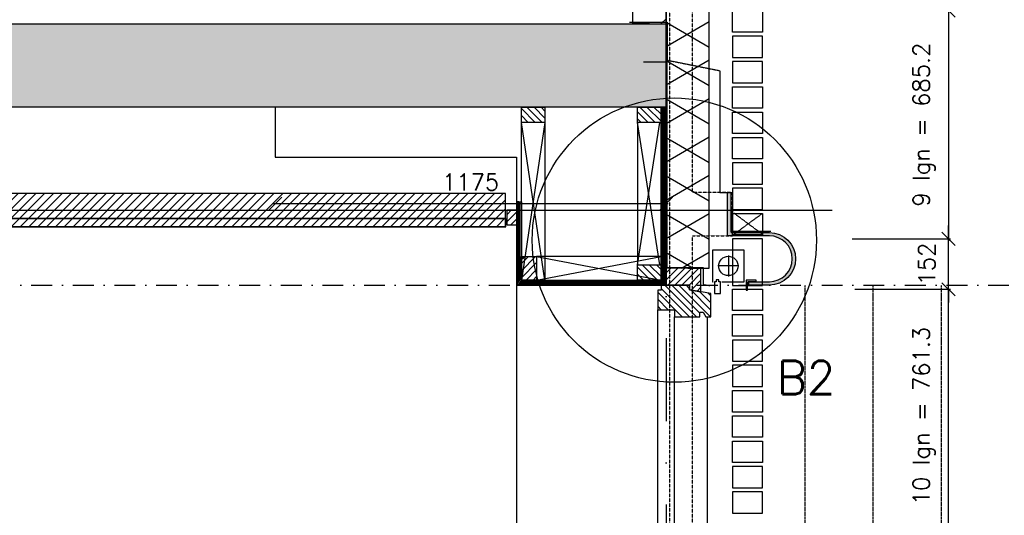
# Model space of a CAD drawing. Extents: x 0 to 297174, y -27731 to 163980.
# Tile 59 of 152: x 167243 to 170204, y 94279 to 95769. Entities that reach past the tile are written whole.
import ezdxf

# ---------------------------------------------------------------- set-up
doc = ezdxf.new("R2010")
doc.units = 0
doc.header["$LTSCALE"] = 5
doc.header["$MEASUREMENT"] = 0
doc.header["$PDMODE"] = 3
doc.header["$PDSIZE"] = 0.1
for name, pattern in [('DASHDOT', [1, 0.5, -0.25, 0, -0.25]), ('DD1', [2.66667, 1.66667, -0.5, 0, -0.5]), ('HIDDEN', [0.375, 0.25, -0.125]), ('HIDDEN2', [0.1875, 0.125, -0.0625]), ('HIDDENX2', [0.75, 0.5, -0.25])]:
    doc.linetypes.add(name, pattern=pattern)
doc.layers.get('0').update_dxf_attribs({"linetype": 'CONTINUOUS'})
doc.layers.get('DEFPOINTS').update_dxf_attribs({"linetype": 'CONTINUOUS'})
for name, color, linetype in [('25', 7, 'CONTINUOUS'), ('_DETAILNUMMERS', 4, 'CONTINUOUS'), ('_DETAILNUMMERSTEKST', 4, 'CONTINUOUS'), ('_WANDTEGELS', 1, 'HIDDENX2'), ('A--01A1_ACEER', 1, 'CONTINUOUS'), ('A--A21--_F-23-', 9, 'CONTINUOUS'), ('A--A22--_F123-', 9, 'CONTINUOUS'), ('A--A23--_F--3-', 9, 'CONTINUOUS'), ('A--A25--_F--3-', 9, 'CONTINUOUS'), ('A--A30--_F--3-', 9, 'CONTINUOUS'), ('A--A35--_F--3-', 9, 'CONTINUOUS'), ('A--L-1A-_ACEER', 1, 'CONTINUOUS'), ('A--L13DC4_VLOEREN', 4, 'HIDDEN'), ('A--L21--', 3, 'CONTINUOUS'), ('A--L21--_F--3-', 7, 'CONTINUOUS'), ('A--L21--_F-23-', 4, 'CONTINUOUS'), ('A--L21D1_BUITENWAND', 1, 'CONTINUOUS'), ('A--L21D4_BUITENWAND', 4, 'CONTINUOUS'), ('A--L21DC1_BUITENWAND', 1, 'HIDDEN'), ('A--L22--', 3, 'CONTINUOUS'), ('A--L22--_F--3-', 7, 'CONTINUOUS'), ('A--L25--', 7, 'CONTINUOUS'), ('A--L25--_F-23-', 7, 'CONTINUOUS'), ('A--L28--', 7, 'CONTINUOUS'), ('A--L28--_F--3-', 1, 'CONTINUOUS'), ('A--L28D1_KONSTRUKTIES', 1, 'CONTINUOUS'), ('A--L28DC1_KONSTRUKTIES', 1, 'HIDDEN2'), ('A--L30--', 7, 'CONTINUOUS'), ('A--L30--_F123-', 7, 'CONTINUOUS'), ('A--L31--', 2, 'CONTINUOUS'), ('A--L31--_F--3-', 7, 'CONTINUOUS'), ('A--L31A1_BUITENKOZIJN', 1, 'CONTINUOUS'), ('A--L31D1_BUITENKOZIJN', 1, 'CONTINUOUS'), ('A--L35-D2-_PLAFONDS', 2, 'CONTINUOUS'), ('A--L35-D4-_PLAFONDS', 4, 'CONTINUOUS'), ('A--L35D1_PLAFONDS', 1, 'CONTINUOUS'), ('A--M$1A-_F123-', 1, 'CONTINUOUS'), ('A--T$1A-_F123_20', 1, 'CONTINUOUS'), ('AL21-D3-_BUITENWAND', 3, 'CONTINUOUS'), ('STRAMIEN', 8, 'DD1'), ('X--LR---_CP', 7, 'CONTINUOUS')]:
    doc.layers.add(name, color=color, linetype=linetype)
doc.styles.add('HIEMSTRA', font='romans.shx')
doc.dimstyles.get("Standard").update_dxf_attribs({"dimscale": 50, "dimtxt": 2.5, "dimasz": 2, "dimexe": 0.3, "dimexo": 0.3, "dimgap": 2, "dimtad": 1, "dimdec": 0, "dimzin": 0, "dimdsep": 46, "dimtxsty": 'HIEMSTRA', "dimblk1": 'OBLIQUE', "dimblk2": 'OBLIQUE', "dimsah": 1, "dimcen": 0.09, "dimdle": 0.3, "dimclrd": 1, "dimclre": 1, "dimclrt": 2, "dimadec": 0, "dimazin": 0, "dimtfac": 1, "dimtdec": 4, "dimtix": 1, "dimtmove": 2, "dimatfit": 3, "dimldrblk": 'OBLIQUE', "dimfxl": 0, "dimtvp": 625, "dimtolj": 1, "dimtzin": 0, "dimarcsym": 0})
pattern_1 = [(45, (0, 0), (-10.6066, 10.6066), [])]

# ---------------------------------------------------------------- blocks, each defined once
blk = doc.blocks.new('_OBLIQUE')
at = {"color": 0, "linetype": 'ByBlock'}
blk.add_line((-0.5, -0.5), (0.5, 0.5), dxfattribs=at)
blk = doc.blocks.new('*D190')
at = {"layer": 'A--M$1A-_F123-', "color": 1, "lineweight": -2, "ltscale": 10}
blk.add_line((169192.3, 95215.6), (168005.3, 95215.6), dxfattribs=at)
at = {"layer": 'DEFPOINTS', "color": 0, "ltscale": 10}
for p in [(168011.3, 95215.6), (168011.3, 95215.6), (169186.3, 95215.6)]:
    blk.add_point(p, dxfattribs=at)
at = {"layer": 'A--M$1A-_F123-', "color": 1, "lineweight": -2, "ltscale": 10, "xscale": 40, "yscale": 40, "zscale": 40, "rotation": 180}
blk.add_blockref('_OBLIQUE', (168011.3, 95215.6), dxfattribs=at)
at = {"layer": 'A--M$1A-_F123-', "color": 1, "lineweight": -2, "ltscale": 10, "xscale": 40, "yscale": 40, "zscale": 40}
blk.add_blockref('_OBLIQUE', (169186.3, 95215.6), dxfattribs=at)
at = {"layer": 'A--M$1A-_F123-', "color": 2, "ltscale": 10, "insert": (168598.8, 95280.6), "char_height": 50, "attachment_point": 5, "style": 'HIEMSTRA'}
blk.add_mtext('\\A1;1175', dxfattribs=at)
blk = doc.blocks.new('Q020259-')
at = {"layer": 'A--A25--_F--3-'}
h = blk.add_hatch(dxfattribs=at)
h.set_pattern_fill('ALFALINE', color=256, scale=15, style=0, pattern_type=2)
h.set_pattern_definition(pattern_1)
h.paths.add_polyline_path([(0, 0), (0, 46), (28, 46), (28, 0)])
at = {"layer": 'A--L25--_F-23-', "color": 2, "linetype": 'Continuous'}
blk.add_lwpolyline([(0, 0), (0, 46), (28, 46), (28, 0)], close=True, dxfattribs=at)
at = {"layer": 'X--LR---_CP'}
for p in [(0, 0), (0, 0), (28, 0)]:
    blk.add_point(p, dxfattribs=at)
blk = doc.blocks.new('*U1640')
at = {"layer": 'A--A22--_F123-', "linetype": 'Continuous'}
h = blk.add_hatch(dxfattribs=at)
h.set_pattern_fill('ALFALINE', color=256, scale=300, style=0)
h.set_pattern_definition([(45, (-169136.33, -95755.9), (-212.13203, 212.13203), [])])
h.paths.add_polyline_path([(0, 0), (-50, 0), (-50, 871.9), (0, 871.9), (50, 871.9), (50, 0)])
at = {"layer": 'A--L22--_F--3-', "color": 4, "linetype": 'Continuous'}
for points in [[(0, 0), (-50, 0), (-50, 871.9), (0, 871.9)], [(0, 0), (50, 0), (50, 871.9), (0, 871.9)]]:
    blk.add_lwpolyline(points, dxfattribs=at)
blk = doc.blocks.new('*D548')
at = {"layer": 'A--M$1A-_F123-', "color": 1, "lineweight": -2, "ltscale": 10}
for p, q in [((169753.6, 94958.2), (170041.5, 94958.2)), ((170035.5, 94190.9), (170035.5, 94964.2)), ((169788.3, 94196.9), (170041.5, 94196.9))]:
    blk.add_line(p, q, dxfattribs=at)
at = {"layer": 'DEFPOINTS', "color": 0, "ltscale": 10}
for p in [(169747.6, 94958.2), (170035.5, 94958.2), (169782.3, 94196.9)]:
    blk.add_point(p, dxfattribs=at)
at = {"layer": 'A--M$1A-_F123-', "color": 1, "lineweight": -2, "ltscale": 10, "xscale": 40, "yscale": 40, "zscale": 40}
for p, rotation in [((170035.5, 94958.2), 90), ((170035.5, 94196.9), 270)]:
    blk.add_blockref('_OBLIQUE', p, dxfattribs=dict(at, rotation=rotation))
at = {"layer": 'A--M$1A-_F123-', "color": 2, "ltscale": 10, "insert": (169962.2, 94577.5), "char_height": 50, "attachment_point": 5, "rotation": 90, "style": 'HIEMSTRA'}
blk.add_mtext('\\A1;10 lgn = 761.3', dxfattribs=at)
blk = doc.blocks.new('*D549')
at = {"layer": 'A--M$1A-_F123-', "color": 1, "lineweight": -2, "ltscale": 10}
for p, q in [((170035.5, 95110.4), (170035.5, 95150.4)), ((169745.8, 95110.4), (170041.5, 95110.4)), ((170035.5, 94958.2), (170035.5, 95110.4)), ((169753.6, 94958.2), (170041.5, 94958.2)), ((170035.5, 94958.2), (170035.5, 94918.2))]:
    blk.add_line(p, q, dxfattribs=at)
at = {"layer": 'DEFPOINTS', "color": 0, "ltscale": 10}
for p in [(169739.8, 95110.4), (170035.5, 95110.4), (169747.6, 94958.2)]:
    blk.add_point(p, dxfattribs=at)
at = {"layer": 'A--M$1A-_F123-', "color": 1, "lineweight": -2, "ltscale": 10, "xscale": 40, "yscale": 40, "zscale": 40}
for p, rotation in [((170035.5, 95110.4), 270), ((170035.5, 94958.2), 90)]:
    blk.add_blockref('_OBLIQUE', p, dxfattribs=dict(at, rotation=rotation))
at = {"layer": 'A--M$1A-_F123-', "color": 2, "ltscale": 10, "insert": (169970.5, 95034.3), "char_height": 50, "attachment_point": 5, "rotation": 90, "style": 'HIEMSTRA'}
blk.add_mtext('\\A1;152', dxfattribs=at)
blk = doc.blocks.new('*D550')
at = {"layer": 'A--M$1A-_F123-', "color": 1, "lineweight": -2, "ltscale": 10}
for p, q in [((169788.3, 95795.9), (170041.5, 95795.9)), ((170035.5, 95801.9), (170035.5, 95104.4)), ((169753.6, 95110.4), (170041.5, 95110.4))]:
    blk.add_line(p, q, dxfattribs=at)
at = {"layer": 'DEFPOINTS', "color": 0, "ltscale": 10}
for p in [(169782.3, 95795.9, 0), (169747.6, 95110.4), (170035.5, 95110.4)]:
    blk.add_point(p, dxfattribs=at)
at = {"layer": 'A--M$1A-_F123-', "color": 1, "lineweight": -2, "ltscale": 10, "xscale": 40, "yscale": 40, "zscale": 40}
for p, rotation in [((170035.5, 95795.9), 90), ((170035.5, 95110.4), 270)]:
    blk.add_blockref('_OBLIQUE', p, dxfattribs=dict(at, rotation=rotation))
at = {"layer": 'A--M$1A-_F123-', "color": 2, "ltscale": 10, "insert": (169962.2, 95453.2), "char_height": 50, "attachment_point": 5, "rotation": 90, "style": 'HIEMSTRA'}
blk.add_mtext('\\A1;9 lgn = 685.2', dxfattribs=at)
blk = doc.blocks.new('*U1614')
at = {"layer": 'A--A21--_F-23-', "linetype": 'Continuous'}
h = blk.add_hatch(dxfattribs=at)
h.set_pattern_fill('ALFAISO', color=256, scale=100, angle=90, style=0)
h.set_pattern_definition([(150, (50, -3e-15), (-50, -86.6025), []), (210, (50, -3e-15), (50, -86.6025), [])])
h.paths.add_polyline_path([(0, 0), (-65, 0), (-65, 1470.7), (0, 1470.7), (65, 1470.7), (65, 0)])
at = {"layer": 'A--L21--_F--3-', "color": 3, "linetype": 'Continuous'}
for points in [[(0, 0), (-65, 0), (-65, 1470.7), (0, 1470.7)], [(0, 0), (65, 0), (65, 1470.7), (0, 1470.7)]]:
    blk.add_lwpolyline(points, dxfattribs=at)
blk = doc.blocks.new('KOZIJN_VB')
at = {"layer": 'A--A35--_F--3-'}
h = blk.add_hatch(dxfattribs=at)
h.set_pattern_fill('ALFALINE', color=256, scale=15, angle=90, style=0, pattern_type=2)
h.set_pattern_definition([(135, (571.291, -567.298), (-10.6066, -10.6066), [])])
h.paths.add_polyline_path([(-105, 50.9), (0, 50.9), (0, 0), (-71, 0), (-71, -14), (-105, -20.1)])
h = blk.add_hatch(dxfattribs=at)
h.set_pattern_fill('ALFALINE', color=256, scale=15, style=0, pattern_type=2)
h.set_pattern_definition([(45, (571.291, -567.298), (-10.6066, 10.6066), [])])
h.paths.add_polyline_path([(-135, -25.5), (-71, -14), (-71, 0), (15, 0), (15, -15), (25, -15), (25, -74), (-26, -74), (-26, -95), (-102, -95), (-102, -81), (-112, -81), (-120, -95), (-135, -95)])
at = {"layer": 'A--L31--_F--3-', "color": 2, "linetype": 'Continuous'}
for points in [[(-105, 50.9), (0, 50.9), (0, 0), (-71, 0), (-71, -14), (-105, -20.1), (-105, 50.9)], [(-135, -25.5), (-71, -14), (-71, 0), (15, 0), (15, -15), (25, -15), (25, -74), (-26, -74), (-26, -95), (-102, -95), (-102, -95), (-102, -81), (-112, -81), (-120, -95), (-135, -95)]]:
    blk.add_lwpolyline(points, close=True, dxfattribs=at)
at = {"layer": 'X--LR---_CP', "color": 1}
blk.add_point((0, 0), dxfattribs=at)
blk = doc.blocks.new('*U1586')
at = {"layer": 'A--A30--_F--3-', "linetype": 'Continuous'}
h = blk.add_hatch(dxfattribs=at)
h.set_pattern_fill('ALFALINE', color=256, scale=4, angle=405, style=0)
h.set_pattern_definition([(90, (0, 0), (-4, 5e-09), [])])
h.paths.add_polyline_path([(0, 0), (7.5, 0), (7.5, -235.6), (0, -243.1), (-7.5, -250.6), (-7.5, 0)])
at = {"layer": 'A--L30--_F123-', "color": 1, "linetype": 'Continuous'}
for points in [[(0, 0), (-7.5, 0), (-7.5, -250.6), (-7.5, -250.6)], [(0, 0), (7.5, 0), (7.5, -235.6), (7.5, -235.6)]]:
    blk.add_lwpolyline(points, dxfattribs=at)
blk = doc.blocks.new('*U1585')
at = {"layer": 'A--A30--_F--3-', "linetype": 'Continuous'}
h = blk.add_hatch(dxfattribs=at)
h.set_pattern_fill('ALFALINE', color=256, scale=4, angle=494.9991, style=0)
h.set_pattern_definition([(179.9991, (0, 0), (-6e-05, -4), [])])
h.paths.add_polyline_path([(0, 0), (-7.5, -7.5), (442.5, -7.5), (442.5, 0), (442.5, 7.5), (7.5, 7.5)])
at = {"layer": 'A--L30--_F123-', "color": 1, "linetype": 'Continuous'}
for points in [[(7.5, 7.5), (7.5, 7.5), (442.5, 7.5), (442.5, 0)], [(-7.5, -7.5), (-7.5, -7.5), (442.5, -7.5), (442.5, 0)]]:
    blk.add_lwpolyline(points, dxfattribs=at)
blk = doc.blocks.new('Q020279-')
at = {"layer": 'A--A25--_F--3-'}
h = blk.add_hatch(dxfattribs=at)
h.set_pattern_fill('ALFALINE', color=256, scale=15, style=0, pattern_type=2)
h.set_pattern_definition(pattern_1)
h.paths.add_polyline_path([(0, 0), (0, 71), (46, 71), (46, 0)])
at = {"layer": 'A--L25--_F-23-', "color": 2, "linetype": 'Continuous'}
blk.add_lwpolyline([(0, 0), (0, 71), (46, 71), (46, 0)], close=True, dxfattribs=at)
at = {"layer": 'X--LR---_CP'}
for p in [(0, 0), (0, 0), (46, 0)]:
    blk.add_point(p, dxfattribs=at)
blk = doc.blocks.new('*U1584')
at = {"layer": 'A--A30--_F--3-', "linetype": 'Continuous'}
h = blk.add_hatch(dxfattribs=at)
h.set_pattern_fill('ALFALINE', color=256, scale=4, angle=225, style=0)
h.set_pattern_definition([(270, (0, 0), (4, -9e-16), [])])
h.paths.add_polyline_path([(0, 0), (-7.5, 0), (-7.5, 520), (0, 520), (7.5, 520), (7.5, 0)])
at = {"layer": 'A--L30--_F123-', "color": 1, "linetype": 'Continuous'}
for points in [[(0, 0), (-7.5, 0), (-7.5, 520), (0, 520)], [(0, 0), (7.5, 0), (7.5, 520), (0, 520)]]:
    blk.add_lwpolyline(points, dxfattribs=at)
blk = doc.blocks.new('Q020548-')
at = {"layer": 'A--L28--_F--3-', "color": 4, "linetype": 'Continuous'}
blk.add_lwpolyline([(0, 0), (0, 30), (2, 30, -0.414214), (4, 28), (4, 7.5, 0.414214), (7.5, 4), (28, 4, -0.414214), (30, 2), (30, 0)], format="xyb", close=True, dxfattribs=at)
at = {"layer": 'X--LR---_CP', "color": 4, "linetype": 'Continuous'}
blk.add_point((0, 0), dxfattribs=at)

msp = doc.modelspace()

# ---------------------------------------------------------------- hatches: boundary and pattern name
at = {"layer": 'A--01A1_ACEER', "linetype": 'Continuous'}
h = msp.add_hatch(dxfattribs=at)
h.set_pattern_fill('ANSI31', color=256, scale=150, style=0)
h.paths.add_polyline_path([(160495.9, 95145.9), (168704.1, 95145.9), (168704.1, 95245.9), (160495.9, 95245.9)])
at = {"layer": 'A--A23--_F--3-'}
h = msp.add_hatch(dxfattribs=at)
h.set_pattern_fill('ALFABET', color=256, scale=20, angle=1, style=0, pattern_type=2)
h.set_pattern_definition([(134, (235101.89, 0), (86.32078, 83.359), []), (129, (235101.89, 0), (-143.64922, -10.04493), [15, -165]), (184, (235101.9, 0), (30.37155, 149.9312), [12, -132]), (78.5486, (235089.92, -0.84), (-113.27778, 139.88618), [12.74804, -140.22842]), (132.8158, (235102.59, 40), (-213.99344, -29.37358), [22.5, -247.5]), (82.3644, (235084.76, 37.55), (-183.50393, 198.05632), [19.12206, -210.3426]), (187.8158, (235102.6, 40), (-183.50378, 198.05647), [18, -198]), (158, (235082.42, 30.34), (-120.76856, -78.42802), [15, -165]), (213, (235082.42, 30.34), (-46.12453, 145.8572), [12, -132]), (107.5486, (235072.36, 23.81), (-166.89315, 67.42906), [12.74804, -140.22842]), (141.5, (235101.893, 0), (-1.26964, 66.611074), [0, -130.4, 0, -134, 0, -132.5]), (171.5, (235101.89, 0), (-51.229207, 79.788568), [0, -76.4, 0, -127.4, 0, -50.5]), (211.5, (235146.486, -0.78), (-106.826954, -2.64699), [0, -50, 0, -156, 0, -207]), (221.5, (235166.48, -1.13), (-116.270055, 22.05355), [0, -65, 0, -103.6, 0, -147]), (221.5, (235166.48, -1.13), (-116.270055, 22.05355), [0, -65, 0, -103.6, 0, -147])])
h.paths.add_polyline_path([(169186.3, 95505.9), (152564.2, 95505.9), (152564.3, 95755.9), (169186.3, 95755.9)])
at = {"layer": 'A--L21--_F-23-', "linetype": 'Continuous'}
h = msp.add_hatch(color=256, dxfattribs=at)
edge = h.paths.add_edge_path()
edge.add_arc((169497, 95049.9), 79, -90, 90, ccw=False)
edge.add_line((169497, 94970.9), (169435.2, 94970.9))
edge.add_line((169435.2, 94970.9), (169435.2, 94980.9))
edge.add_line((169435.2, 94980.9), (169497, 94980.9))
edge.add_arc((169497, 95049.9), 69, 270, 450)
edge.add_line((169497, 95118.9), (169487, 95118.9))
edge.add_line((169487, 95118.9), (169371.3, 95118.9))
edge.add_line((169371.3, 95118.9), (169371.3, 95248.9))
edge.add_line((169371.3, 95248.9), (169379.3, 95248.9))
edge.add_arc((169379.3, 95246.9), 2, 0, 90, ccw=False)
edge.add_line((169381.3, 95246.9), (169381.3, 95132.4))
edge.add_arc((169384.8, 95132.4), 3.5, 180, 270)
edge.add_line((169384.8, 95128.9), (169497, 95128.9))

# ---------------------------------------------------------------- linework, layer by layer
at = {"layer": '_DETAILNUMMERS'}
msp.add_circle((169211.3, 95106.1, 0), 427.3, dxfattribs=at)
at = {"layer": '_WANDTEGELS'}
for p, q in [((169604.5, 92420.9), (169604.5, 94971.1)), ((169809.5, 92420.9), (169809.5, 94971.1)), ((170014.5, 92420.9), (170014.5, 94971.1))]:
    msp.add_line(p, q, dxfattribs=at)
at = {"layer": 'A--01A1_ACEER'}
msp.add_line((152279.3, 95195.9), (169685.6, 95195.9), dxfattribs=at)
at = {"layer": 'A--L-1A-_ACEER'}
for p, q in [((169373.7, 95060.1, 0), (169373.7, 94996.6, 0)), ((169405.4, 95028.4, 0), (169341.9, 95028.4, 0))]:
    msp.add_line(p, q, dxfattribs=at)
at = {"layer": 'A--L13DC4_VLOEREN'}
for points in [[(169076.7, 95761.3), (169189.8, 95761.3), (169189.8, 95647), (169348.4, 95615.3), (169348.4, 95248.9), (169386.3, 95248.9), (169386.3, 95132.9), (169501.1, 95132.9)], [(169119.1, 95641.8), (169188.3, 95641.8), (169188.4, 95023.8), (169298.3, 95023.8), (169298.3, 94972.6), (169318.2, 94969.6)]]:
    msp.add_lwpolyline(points, dxfattribs=at)
at = {"layer": 'A--L21--_F-23-', "linetype": 'Continuous'}
msp.add_lwpolyline([(169186.3, 95505.9), (152564.2, 95505.9), (152564.3, 95755.9), (169186.3, 95755.9)], close=True, dxfattribs=at)
at = {"layer": 'A--L21D1_BUITENWAND'}
for points in [[(169386.3, 94970.2), (169476.3, 94970.2), (169476.3, 95110.4), (169386.3, 95110.4)], [(169386.3, 94970.2), (169476.3, 94970.2), (169476.3, 95110.4), (169386.3, 95110.4)], [(169386.3, 94958.2), (169476.3, 94958.2), (169476.3, 94894.1), (169386.3, 94894.1)], [(169386.3, 94882.1), (169476.3, 94882.1), (169476.3, 94817.9), (169386.3, 94817.9)], [(169386.3, 94741.8), (169476.3, 94741.8), (169476.3, 94805.9), (169386.3, 94805.9)], [(169386.3, 94665.7), (169476.3, 94665.7), (169476.3, 94729.8), (169386.3, 94729.8)], [(169386.3, 94653.7), (169476.3, 94653.7), (169476.3, 94589.5), (169386.3, 94589.5)], [(169386.3, 94577.5), (169476.3, 94577.5), (169476.3, 94513.4), (169386.3, 94513.4)], [(169386.3, 94501.4), (169476.3, 94501.4), (169476.3, 94437.3), (169386.3, 94437.3)], [(169386.3, 94361.1), (169476.3, 94361.1), (169476.3, 94425.3), (169386.3, 94425.3)], [(169386.3, 94285), (169476.3, 94285), (169476.3, 94349.1), (169386.3, 94349.1)]]:
    msp.add_lwpolyline(points, close=True, dxfattribs=at)
at = {"layer": 'A--L21D4_BUITENWAND'}
for points in [[(169386.3, 95795.6), (169476.3, 95795.6), (169476.3, 95731.5), (169386.3, 95731.5)], [(169386.3, 95655.4), (169476.3, 95655.4), (169476.3, 95719.5), (169386.3, 95719.5)], [(169386.3, 95579.2), (169476.3, 95579.2), (169476.3, 95643.4), (169386.3, 95643.4)], [(169386.3, 95567.2), (169476.3, 95567.2), (169476.3, 95503.1), (169386.3, 95503.1)], [(169386.3, 95491.1), (169476.3, 95491.1), (169476.3, 95427), (169386.3, 95427)], [(169386.3, 95415), (169476.3, 95415), (169476.3, 95350.8), (169386.3, 95350.8)], [(169386.3, 95274.7), (169476.3, 95274.7), (169476.3, 95338.8), (169386.3, 95338.8)], [(169386.3, 95198.6), (169476.3, 95198.6), (169476.3, 95262.7), (169386.3, 95262.7)], [(169386.3, 95186.6), (169476.3, 95186.6), (169476.3, 95122.4), (169386.3, 95122.4)]]:
    msp.add_lwpolyline(points, close=True, dxfattribs=at)
at = {"layer": 'A--L21DC1_BUITENWAND'}
for p, q in [((169391.3, 95124.4), (169476.3, 95186.6)), ((169476.3, 95123.6), (169391.3, 95186.6))]:
    msp.add_line(p, q, dxfattribs=at)
at = {"layer": 'A--L28--_F--3-', "color": 4, "linetype": 'Continuous', "elevation": 0}
msp.add_lwpolyline([(169497, 95128.9), (169497, 95128.9, -1), (169497, 94970.9), (169435.2, 94970.9), (169435.2, 94980.9), (169497, 94980.9, 1), (169497, 95118.9), (169487, 95118.9), (169371.3, 95118.9), (169371.3, 95248.9), (169379.3, 95248.9, -0.414214), (169381.3, 95246.9), (169381.3, 95132.4, 0.414214), (169384.8, 95128.9)], format="xyb", close=True, dxfattribs=at)
at = {"layer": 'A--L28D1_KONSTRUKTIES'}
msp.add_lwpolyline([(168011.3, 95505.9), (168011.3, 95355.9), (168736.3, 95355.9), (168736.3, 92445.9)], dxfattribs=at)
at = {"layer": 'A--L28DC1_KONSTRUKTIES'}
for points in [[(169196.4, 99985.9), (169196.3, 91947.5), (169266.3, 92003.6), (169266.3, 93141.2), (169356.3, 93141.3), (169356.3, 93125.4), (169266.3, 93125.4)], [(169266.3, 93141.2), (169356.3, 93141.3), (169356.3, 93125.4), (169266.3, 93125.4), (169266.3, 95118.9), (169386.3, 95118.9), (169386.3, 95248.9), (169266.3, 95248.9), (169266.3, 96477.9)]]:
    msp.add_lwpolyline(points, dxfattribs=at)
at = {"layer": 'A--L31A1_BUITENKOZIJN'}
for p, q in [((169161.3, 93395), (169161.3, 94896.9)), ((169212.3, 93386.2), (169212.3, 94875.9)), ((169311.3, 93365.5), (169311.3, 94875.9))]:
    msp.add_line(p, q, dxfattribs=at)
at = {"layer": 'A--L31D1_BUITENKOZIJN'}
for p, q in [((168751.3, 95221.5), (168751.3, 95459.9)), ((168822.3, 94985.9), (168751.3, 95459.9)), ((168822.3, 95459.9), (168751.3, 94985.9)), ((168822.3, 95459.9), (168822.3, 94985.9)), ((169167.7, 95031.9), (169100.3, 95459.9)), ((169100.3, 95459.9), (169100.3, 95031.9)), ((169100.3, 95031.9), (169167.5, 95459.9)), ((168797.3, 94985.9), (169171.3, 95056.9)), ((169171.3, 95056.9), (168797.3, 95056.9)), ((168797.3, 95056.9), (169171.3, 94985.9))]:
    msp.add_line(p, q, dxfattribs=at)
at = {"layer": 'A--L35-D2-_PLAFONDS'}
for points in [[(168704.1, 95170.9), (160531.5, 95170.9)], [(161670.3, 95170.9), (168704.1, 95170.9), (168704.1, 95145.9), (161670.3, 95145.9)], [(160531.5, 95145.9), (168704.1, 95145.9)]]:
    msp.add_lwpolyline(points, dxfattribs=at)
at = {"layer": 'A--L35-D4-_PLAFONDS'}
msp.add_line((168704.1, 95143.9), (168704.1, 95193.9), dxfattribs=at)
at = {"layer": 'A--L35D1_PLAFONDS', "linetype": 'Continuous'}
msp.add_lwpolyline([(160495.9, 95145.9), (168704.1, 95145.9), (168704.1, 95245.9), (160495.9, 95245.9)], close=True, dxfattribs=at)
at = {"layer": 'A--T$1A-_F123_20', "const_width": 4.75}
for points in [[(168739.7, 95053.2, 1), (168745, 95053.2, 1)], [(168752.3, 95053.2, 1), (168757.5, 95053.2, 1)]]:
    msp.add_lwpolyline(points, format="xyb", close=True, dxfattribs=at)
at = {"layer": 'AL21-D3-_BUITENWAND', "elevation": 0}
for points in [[(169353.8, 94980.9), (169421.3, 94980.9), (169421.3, 95006.2), (169421.3, 95075.9), (169326.3, 95075.9), (169326.3, 94980.9), (169328.5, 94980.9)], [(169332.2, 94980.8), (169332.2, 94945.8), (169350.2, 94945.8), (169350.2, 94980.8), (169345.2, 94980.8), (169345.2, 94986.8), (169337.2, 94986.8), (169337.2, 94980.8), (169332.2, 94980.8)]]:
    msp.add_lwpolyline(points, dxfattribs=at)
at = {"layer": 'AL21-D3-_BUITENWAND'}
msp.add_circle((169373.8, 95028.4, 0), 29.1, dxfattribs=at)
at = {"layer": 'STRAMIEN', "linetype": 'DASHDOT', "ltscale": 100}
msp.add_line((169186.3, 110315), (169186.3, 90754.3), dxfattribs=at)
at = {"layer": 'STRAMIEN', "linetype": 'DASHDOT', "ltscale": 25}
msp.add_line((160397.3, 94970.9), (171384.2, 94970.9, -0.1), dxfattribs=at)

# ---------------------------------------------------------------- block references
at = {"layer": '25'}
for p, rotation in [((168751.3, 95505.9), 270), ((169100.3, 95505.9), 270), ((169171.3, 94985.9), 90)]:
    msp.add_blockref('Q020279-', p, dxfattribs=dict(at, rotation=rotation))
msp.add_blockref('Q020279-', (168751.3, 94985.9), dxfattribs=at)
at = {"layer": 'A--L21--', "linetype": 'Continuous'}
msp.add_blockref('*U1614', (169251.5, 95021.8), dxfattribs=at)
at = {"layer": 'A--L22--'}
msp.add_blockref('*U1640', (169136.3, 95755.9), dxfattribs=at)
at = {"layer": 'A--L25--'}
msp.add_blockref('Q020259-', (168708.3, 95150.9), dxfattribs=at)
at = {"layer": 'A--L28--', "linetype": 'Continuous', "xscale": -1, "rotation": 180}
msp.add_blockref('Q020548-', (169427.7, 94985.6, 0), dxfattribs=at)
at = {"layer": 'A--L30--'}
for name, p in [('*U1584', (169178.8, 94985.9)), ('*U1586', (168743.8, 95221.5)), ('*U1585', (168743.8, 94978.4))]:
    msp.add_blockref(name, p, dxfattribs=at)
at = {"layer": 'A--L31--', "xscale": -1}
msp.add_blockref('KOZIJN_VB', (169186.3, 94970.9, 0), dxfattribs=at)

# ---------------------------------------------------------------- texts
at = {"layer": '_DETAILNUMMERSTEKST', "style": 'HIEMSTRA'}
msp.add_text('B2', height=100, dxfattribs=at).set_placement((169519.7, 94642.8, 0))

# ---------------------------------------------------------------- dimensions: what is measured, and where the dimension line sits
at = {"layer": 'A--M$1A-_F123-'}
for base, p1, p2, text, picture, middle in [((170035.5, 95110.4), (169782.3, 95795.9, 0), (169747.6, 95110.4), '9 lgn = 685.2', '*D550', (169962.2, 95453.2)), ((170035.5, 94958.2), (169782.3, 94196.9), (169747.6, 94958.2), '10 lgn = 761.3', '*D548', (169962.2, 94577.5))]:
    dim = msp.add_linear_dim(base=base, p1=p1, p2=p2, angle=90, text=text, dimstyle='Standard', override={"dimscale": 20}, dxfattribs=at)
    dim.commit()
    dim.dimension.update_dxf_attribs({"geometry": picture, "text_midpoint": middle})
dim = msp.add_linear_dim(base=(168011.3, 95215.6), p1=(169186.3, 95215.6), p2=(168011.3, 95215.6), dimstyle='Standard', override={"dimscale": 20}, dxfattribs=at)
dim.commit()
dim.dimension.update_dxf_attribs({"geometry": '*D190', "text_midpoint": (168598.8, 95280.6)})
dim = msp.add_linear_dim(base=(170035.5, 95110.4), p1=(169747.6, 94958.2), p2=(169739.8, 95110.4), angle=90, dimstyle='Standard', override={"dimscale": 20}, dxfattribs=at)
dim.commit()
dim.dimension.update_dxf_attribs({"geometry": '*D549', "text_midpoint": (169970.5, 95034.3)})

doc.saveas('drawing.dxf')
